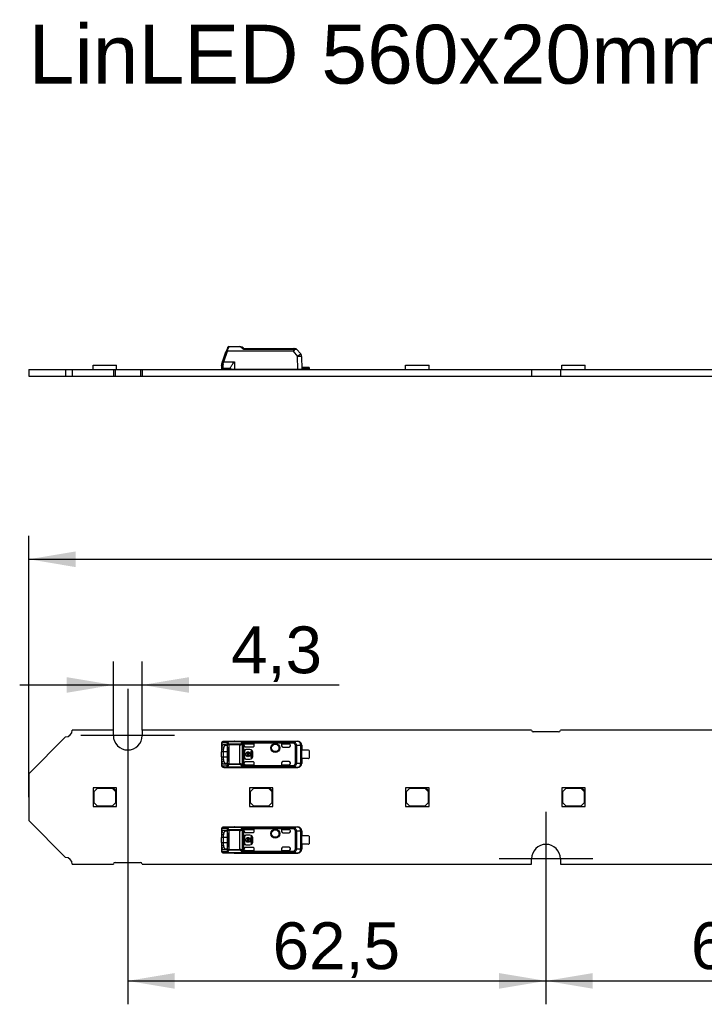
# Model space of a CAD drawing. Header units: millimetres. Extents: x 10 to 580, y 10 to 410.
# Tile 6 of 14: x 154 to 205, y 239 to 313. Entities that reach past the tile are written whole.
import ezdxf
from ezdxf.enums import TextEntityAlignment as Align
from ezdxf.lldxf.tags import DXFTag

# ---------------------------------------------------------------- set-up
doc = ezdxf.new("R2010")
doc.units = ezdxf.units.MM
doc.layers.add('Default', color=7, linetype='Continuous')
doc.layers.add('LINLED_560X20MM_', color=7, linetype='Continuous')
doc.styles.add('SEACAD_Arial', font='arial.ttf')
tags = doc.linetypes.add('CENTER2', pattern=[28.575, 19.05, -3.175, 3.175, -3.175]).pattern_tags.tags
tags[10:11] = [DXFTag(74, 4), DXFTag(75, 0), DXFTag(340, '0'), DXFTag(46, 0.0), DXFTag(50, 0.0), DXFTag(44, 0.0), DXFTag(45, 0.0)]
tags[8:9] = [DXFTag(74, 4), DXFTag(75, 0), DXFTag(340, '0'), DXFTag(46, 0.0), DXFTag(50, 0.0), DXFTag(44, 0.0), DXFTag(45, 0.0)]
tags[6:7] = [DXFTag(74, 4), DXFTag(75, 0), DXFTag(340, '0'), DXFTag(46, 0.0), DXFTag(50, 0.0), DXFTag(44, 0.0), DXFTag(45, 0.0)]
tags[4:5] = [DXFTag(74, 4), DXFTag(75, 0), DXFTag(340, '0'), DXFTag(46, 0.0), DXFTag(50, 0.0), DXFTag(44, 0.0), DXFTag(45, 0.0)]
doc.dimstyles.new('ISO', dxfattribs={"dimtxt": 3.5, "dimasz": 3.5, "dimexe": 1.75, "dimexo": 0, "dimgap": 0.875, "dimtad": 1, "dimlfac": 2, "dimtxsty": 'SEACAD_Arial', "dimblk1": '_SE_FILLED', "dimblk2": '_SE_FILLED', "dimsah": 1, "dimcen": 1.75, "dimadec": 0, "dimazin": 0, "dimtfac": 0.5, "dimtdec": 3, "dimtmove": 0, "dimatfit": 3, "dimfxl": 1, "dimarcsym": 0})

# ---------------------------------------------------------------- blocks, each defined once
blk = doc.blocks.new('SEANNOT_GROUP')
at = {"layer": 'Default', "color": 7, "linetype": 'CENTER2'}
for p, q in [((161.618, 262.764), (161.618, 255.764)), ((165.118, 259.264), (158.118, 259.264))]:
    blk.add_line(p, q, dxfattribs=at)
blk = doc.blocks.new('SEANNOT_GROUP1')
at = {"layer": 'Default', "color": 7, "linetype": 'CENTER2'}
for p, q in [((192.868, 253.564), (192.868, 246.564)), ((196.368, 250.064), (189.368, 250.064))]:
    blk.add_line(p, q, dxfattribs=at)
blk = doc.blocks.new('SE')
at = {"layer": 'LINLED_560X20MM_', "color": 7, "linetype": 'Continuous'}
for p, q in [((168.695, 287.22), (168.986, 288.019)), ((168.789, 287.187), (169.08, 287.985)), ((168.791, 287.482), (168.955, 287.933)), ((169.076, 288.266), (169.039, 288.165)), ((169.08, 288.007), (169.08, 287.985)), ((169.08, 288.007), (173.974, 288.007)), ((173.974, 287.985), (169.08, 287.985)), ((169.17, 288.31), (169.133, 288.186)), ((169.17, 288.332), (169.99, 288.332)), ((169.17, 288.332), (169.17, 288.31)), ((169.99, 288.31), (169.17, 288.31)), ((169.99, 288.31), (169.99, 288.332)), ((170.272, 288.127), (174.038, 288.127)), ((170.301, 288.182), (174.038, 288.182)), ((173.974, 287.985), (173.974, 288.007)), ((173.974, 287.985), (174.31, 287.585)), ((174.038, 288.182), (174.152, 288.182)), ((174.038, 288.182), (174.038, 288.127)), ((174.229, 288.146), (174.54, 287.776)), ((159.031, 286.932), (160.781, 286.932)), ((159.031, 286.607), (159.031, 286.932)), ((160.781, 286.607), (160.781, 286.932)), ((168.618, 286.92), (168.618, 286.782)), ((168.695, 287.22), (168.648, 287.091)), ((168.789, 287.187), (169.593, 287.187)), ((169.593, 287.186), (169.593, 286.632)), ((174.316, 286.632), (174.311, 287.586)), ((174.61, 287.585), (174.618, 286.632)), ((182.381, 286.932), (184.131, 286.932)), ((182.381, 286.607), (182.381, 286.932)), ((184.131, 286.607), (184.131, 286.932)), ((194.056, 286.932), (195.806, 286.932)), ((194.056, 286.607), (194.056, 286.932)), ((195.806, 286.607), (195.806, 286.932)), ((154.218, 286.607), (154.218, 286.107)), ((154.218, 286.607), (156.968, 286.607)), ((156.968, 286.607), (156.968, 286.107)), ((156.968, 286.607), (157.468, 286.607)), ((157.468, 286.607), (157.468, 286.107)), ((157.468, 286.607), (160.543, 286.607)), ((160.543, 286.607), (160.543, 286.107)), ((160.543, 286.607), (160.668, 286.607)), ((160.668, 286.607), (160.668, 286.107)), ((160.668, 286.607), (162.568, 286.607)), ((162.568, 286.607), (162.568, 286.107)), ((162.568, 286.607), (162.693, 286.607)), ((162.693, 286.607), (162.693, 286.107)), ((162.693, 286.607), (191.793, 286.607)), ((168.643, 286.657), (168.643, 286.716)), ((168.643, 286.657), (168.643, 286.607)), ((168.718, 286.854), (168.718, 286.682)), ((169.293, 286.682), (168.718, 286.682)), ((169.293, 286.726), (169.293, 286.632)), ((169.293, 286.632), (169.593, 286.632)), ((169.493, 286.607), (169.493, 286.632)), ((169.593, 286.632), (174.316, 286.632)), ((169.818, 286.607), (169.793, 286.632)), ((169.858, 286.632), (169.858, 286.607)), ((170.27, 286.632), (170.272, 286.626)), ((170.706, 286.607), (170.706, 286.632)), ((172.456, 286.607), (172.456, 286.632)), ((174.143, 286.632), (174.143, 286.607)), ((174.316, 286.632), (174.618, 286.632)), ((175.093, 286.757), (174.617, 286.757)), ((175.093, 286.682), (174.618, 286.682)), ((175.093, 286.682), (175.093, 286.757)), ((175.168, 286.757), (175.093, 286.757)), ((175.168, 286.757), (175.168, 286.657)), ((175.168, 286.607), (175.168, 286.657)), ((191.793, 286.607), (191.793, 286.107)), ((191.793, 286.607), (193.943, 286.607)), ((193.943, 286.607), (193.943, 286.107)), ((193.943, 286.607), (223.043, 286.607)), ((154.218, 286.107), (156.968, 286.107)), ((156.968, 286.107), (157.468, 286.107)), ((157.468, 286.107), (160.543, 286.107)), ((160.543, 286.107), (160.668, 286.107)), ((160.668, 286.107), (162.568, 286.107)), ((162.568, 286.107), (162.693, 286.107)), ((162.693, 286.107), (191.793, 286.107)), ((191.793, 286.107), (193.943, 286.107)), ((193.943, 286.107), (223.043, 286.107))]:
    blk.add_line(p, q, dxfattribs=at)
for centre, radius, start, end in [((176.939, 285.207), 8.435, 159.47068, 160.52922), ((169.17, 288.232), 0.1, 90, 159.89741), ((166.06, 289.004), 3.181, 341.73769, 345.10257), ((169.991, 288.033), 0.299, 55.47018, 90.07155), ((169.988, 288.135), 0.175, 48.79055, 89.40321), ((176.857, 296.209), 10.425, 229.62772, 230.83124), ((156.518, 268.286), 24.204, 55.2857, 55.6919), ((174.021, 287.912), 0.216, 73.93862, 85.52902), ((173.582, 291.196), 3.117, 279.21463, 281.97417), ((174.31, 287.583), 0.3, 0.5, 40), ((169.118, 286.92), 0.5, 160.00724, 179.99369), ((167.711, 284.295), 3.086, 69.55072, 71.40328), ((169.34, 286.854), 0.622, 163.98457, 179.95248), ((157.573, 290.369), 11.66, 343.33232, 344.1587), ((168.718, 286.782), 0.1, 180, 269.9999), ((168.718, 286.557), 0.125, 90, 126.8699), ((170.168, 286.907), 0.3, 270, 290.29638), ((170.168, 286.907), 0.3, 290.29647, 293.55646), ((174.143, 286.907), 0.3, 246.44354, 270), ((175.093, 286.557), 0.125, 53.1301, 90)]:
    blk.add_arc(centre, radius, start, end, dxfattribs=at)
for centre, major_axis, ratio, start_param, end_param in [((169.08, 287.985), (0.094, -0.0342), 0.0082, 1.573739, 3.141593), ((174.31, 287.583), (-0.23, -0.193), 0.006685, 3.141593, 4.704499), ((174.31, 287.583), (0.3, 0.003), 0.008726, 0, 1.567882)]:
    blk.add_ellipse(centre, major_axis=major_axis, ratio=ratio, start_param=start_param, end_param=end_param, dxfattribs=at)
for points, knots in [([(169.08, 288.007), (169.056, 288.014), (169.033, 288.019), (168.998, 288.024), (168.988, 288.023), (168.986, 288.019)], [0, 0, 0, 0, 0.5, 0.5, 1, 1, 1, 1]), ([(169.133, 288.186), (169.112, 288.19), (169.091, 288.191), (169.058, 288.183), (169.045, 288.176), (169.039, 288.165)], [0, 0, 0, 0, 0.5, 0.5, 1, 1, 1, 1]), ([(169.076, 288.266), (169.082, 288.282), (169.094, 288.295), (169.128, 288.31), (169.149, 288.313), (169.17, 288.31)], [0, 0, 0, 0, 0.5, 0.5, 1, 1, 1, 1]), ([(173.974, 288.007), (173.98, 288.009), (173.99, 288.012), (174.004, 288.023), (174.016, 288.037), (174.025, 288.055), (174.032, 288.076), (174.036, 288.1), (174.038, 288.117), (174.038, 288.127)], [0, 0, 0, 0, 0.110474, 0.221192, 0.340028, 0.473427, 0.625996, 0.800833, 1, 1, 1, 1]), ([(174.081, 288.119), (174.072, 288.089), (174.059, 288.047), (174.015, 288.001), (173.988, 287.991), (173.974, 287.985)], [0, 0, 0, 0, 0.545028, 0.76451, 1, 1, 1, 1]), ([(174.081, 288.119), (174.078, 288.137), (174.072, 288.154), (174.057, 288.176), (174.047, 288.182), (174.038, 288.182)], [0, 0, 0, 0, 0.5, 0.5, 1, 1, 1, 1]), ([(168.718, 286.854), (168.692, 286.854), (168.666, 286.861), (168.629, 286.885), (168.618, 286.902), (168.618, 286.92)], [0, 0, 0, 0, 0.5, 0.5, 1, 1, 1, 1]), ([(168.648, 287.091), (168.646, 287.083), (168.654, 287.071), (168.69, 287.046), (168.716, 287.034), (168.742, 287.025)], [0, 0, 0, 0, 0.5, 0.5, 1, 1, 1, 1]), ([(169.293, 286.726), (169.296, 286.74), (169.301, 286.772), (169.341, 286.842), (169.399, 286.93), (169.485, 287.045), (169.552, 287.133), (169.592, 287.185), (169.593, 287.186)], [0, 0, 0, 0, 0.144068, 0.30909, 0.500413, 0.703729, 0.992783, 1, 1, 1, 1])]:
    blk.add_open_spline(points, degree=3, knots=knots, dxfattribs=at)
for points in [[(170.16, 288.279), (170.147, 288.287), (170.125, 288.282), (170.103, 288.267)], [(170.301, 288.182), (170.291, 288.182), (170.281, 288.16), (170.272, 288.127)], [(174.152, 288.182), (174.181, 288.182), (174.21, 288.169), (174.229, 288.146)]]:
    blk.add_open_spline(points, degree=3, dxfattribs=at)
blk = doc.blocks.new('SE1')
at = {"layer": 'LINLED_560X20MM_', "color": 7, "linetype": 'Continuous'}
for p, q in [((156.968, 259.164), (154.218, 256.414)), ((160.543, 259.664), (157.468, 259.664)), ((160.543, 259.264), (160.543, 259.664)), ((191.793, 259.664), (162.693, 259.664)), ((162.693, 259.664), (162.693, 259.264)), ((193.818, 259.539), (191.918, 259.539)), ((223.043, 259.664), (193.943, 259.664)), ((168.618, 258.636), (168.618, 258.262)), ((168.768, 258.242), (168.618, 258.262)), ((168.618, 258.262), (168.618, 258.039)), ((168.648, 258.714), (168.648, 258.437)), ((168.648, 258.436), (168.789, 258.399)), ((168.986, 258.727), (168.695, 258.734)), ((168.768, 258.039), (168.768, 258.242)), ((169.59, 258.834), (168.788, 258.834)), ((169.08, 258.827), (168.789, 258.834)), ((169.593, 258.834), (168.789, 258.834)), ((168.791, 258.596), (168.955, 258.595)), ((168.791, 258.596), (168.932, 258.545)), ((168.932, 258.545), (169.015, 258.544)), ((168.98, 258.586), (168.955, 258.595)), ((169.066, 258.289), (169.066, 257.438)), ((169.076, 257.156), (169.076, 258.571)), ((169.17, 258.571), (169.076, 258.571)), ((169.08, 258.827), (169.08, 258.824)), ((169.08, 258.827), (173.974, 258.827)), ((169.08, 258.824), (173.974, 258.824)), ((169.99, 258.634), (169.17, 258.634)), ((169.17, 258.634), (169.17, 258.571)), ((169.99, 258.571), (169.17, 258.571)), ((169.17, 258.571), (169.17, 257.156)), ((169.593, 258.839), (169.593, 258.834)), ((169.593, 258.839), (174.316, 258.839)), ((169.99, 258.571), (169.99, 258.634)), ((169.99, 257.156), (169.99, 258.571)), ((170.16, 258.61), (170.16, 257.117)), ((174.038, 258.781), (170.271, 258.781)), ((174.038, 258.692), (170.301, 258.692)), ((170.302, 258.541), (170.302, 258.683)), ((170.302, 258.541), (170.302, 258.519)), ((170.302, 257.209), (170.302, 258.519)), ((170.402, 258.641), (171.068, 258.641)), ((170.402, 258.641), (170.402, 258.641)), ((170.402, 258.641), (171.067, 258.641)), ((170.402, 258.419), (170.968, 258.419)), ((170.452, 258.227), (170.452, 258.214)), ((170.752, 258.227), (170.452, 258.227)), ((170.752, 258.214), (170.452, 258.214)), ((170.752, 258.214), (170.752, 258.227)), ((171.067, 258.516), (171.067, 258.641)), ((171.068, 258.641), (171.067, 258.641)), ((171.067, 258.516), (171.068, 258.519)), ((171.068, 258.519), (171.068, 258.641)), ((173.118, 258.641), (173.118, 258.489)), ((173.668, 258.641), (173.118, 258.641)), ((173.118, 258.641), (173.12, 258.641)), ((173.118, 258.489), (173.12, 258.489)), ((173.12, 258.489), (173.12, 258.641)), ((173.12, 258.641), (173.668, 258.641)), ((173.218, 258.389), (173.668, 258.389)), ((173.668, 258.641), (173.668, 258.641)), ((173.768, 258.489), (173.768, 258.541)), ((174.31, 258.83), (173.974, 258.827)), ((173.974, 258.824), (173.974, 258.827)), ((174.038, 258.781), (174.038, 258.692)), ((174.038, 258.692), (174.081, 258.774)), ((174.152, 257.2), (174.152, 258.527)), ((174.229, 258.527), (174.152, 258.527)), ((174.54, 258.53), (174.229, 258.527)), ((174.229, 258.527), (174.229, 257.2)), ((174.311, 258.83), (174.316, 258.839)), ((174.61, 258.53), (174.54, 258.53)), ((174.54, 257.197), (174.54, 258.53)), ((174.618, 258.539), (174.61, 258.53)), ((174.61, 258.53), (174.61, 257.197)), ((174.618, 258.539), (174.618, 258.176)), ((168.768, 258.039), (168.618, 258.039)), ((168.618, 257.689), (168.618, 258.039)), ((168.618, 257.689), (168.768, 257.689)), ((168.618, 257.689), (168.618, 257.465)), ((168.618, 257.465), (168.768, 257.486)), ((168.618, 257.466), (168.618, 257.092)), ((169.066, 258.039), (168.768, 258.039)), ((168.768, 257.689), (168.768, 258.039)), ((168.768, 257.689), (169.066, 257.689)), ((168.768, 257.486), (168.768, 257.689)), ((170.352, 258.114), (170.338, 258.114)), ((170.338, 258.114), (170.338, 257.614)), ((170.338, 257.614), (170.352, 257.614)), ((170.352, 258.114), (170.352, 257.614)), ((170.444, 257.897), (170.392, 257.897)), ((170.392, 257.897), (170.392, 257.83)), ((170.392, 257.83), (170.444, 257.83)), ((170.452, 257.514), (170.452, 257.5)), ((170.452, 257.514), (170.752, 257.514)), ((170.452, 257.5), (170.752, 257.5)), ((170.712, 257.897), (170.506, 257.897)), ((170.506, 257.83), (170.712, 257.83)), ((170.568, 257.7), (170.568, 257.763)), ((170.651, 257.763), (170.651, 257.7)), ((170.752, 257.5), (170.752, 257.514)), ((170.826, 257.897), (170.775, 257.897)), ((170.775, 257.83), (170.826, 257.83)), ((170.892, 258.111), (170.826, 258.111)), ((170.826, 258.111), (170.826, 257.897)), ((170.826, 257.83), (170.826, 257.617)), ((170.826, 257.617), (170.892, 257.617)), ((170.892, 257.617), (170.892, 258.111)), ((170.965, 258.014), (170.952, 258.014)), ((170.952, 257.714), (170.952, 258.014)), ((170.952, 257.714), (170.965, 257.714)), ((170.965, 257.714), (170.965, 258.014)), ((174.617, 257.551), (174.617, 258.176)), ((175.093, 258.176), (174.617, 258.176)), ((175.093, 257.551), (174.617, 257.551)), ((174.618, 257.551), (174.618, 257.189)), ((175.168, 258.151), (175.168, 257.576)), ((168.789, 257.328), (168.648, 257.292)), ((168.648, 257.29), (168.648, 257.014)), ((168.695, 256.993), (168.986, 257)), ((168.788, 256.893), (169.59, 256.893)), ((168.789, 256.893), (169.08, 256.9)), ((168.789, 256.893), (169.593, 256.893)), ((168.932, 257.182), (168.791, 257.131)), ((168.955, 257.132), (168.791, 257.131)), ((169.016, 257.183), (168.932, 257.182)), ((168.955, 257.132), (168.982, 257.142)), ((169.17, 257.156), (169.076, 257.156)), ((169.08, 256.903), (169.08, 256.9)), ((169.08, 256.903), (173.974, 256.903)), ((173.974, 256.9), (169.08, 256.9)), ((169.17, 257.156), (169.99, 257.156)), ((169.17, 257.156), (169.17, 257.093)), ((169.99, 257.093), (169.17, 257.093)), ((169.593, 256.893), (169.593, 256.889)), ((169.593, 256.889), (174.316, 256.889)), ((169.99, 257.093), (169.99, 257.156)), ((170.272, 256.946), (174.038, 256.946)), ((170.302, 257.045), (170.301, 257.035)), ((170.301, 257.035), (174.038, 257.035)), ((170.302, 257.209), (170.302, 257.186)), ((170.302, 257.045), (170.302, 257.186)), ((170.968, 257.309), (170.402, 257.309)), ((170.402, 257.086), (171.067, 257.086)), ((170.402, 257.086), (170.402, 257.086)), ((170.402, 257.086), (171.068, 257.086)), ((171.067, 257.086), (171.067, 257.213)), ((171.068, 257.208), (171.067, 257.213)), ((171.068, 257.086), (171.067, 257.086)), ((171.068, 257.086), (171.068, 257.208)), ((173.12, 257.239), (173.118, 257.239)), ((173.118, 257.239), (173.118, 257.086)), ((173.118, 257.086), (173.12, 257.086)), ((173.118, 257.086), (173.668, 257.086)), ((173.12, 257.086), (173.12, 257.239)), ((173.12, 257.086), (173.668, 257.086)), ((173.668, 257.339), (173.218, 257.339)), ((173.668, 257.086), (173.668, 257.086)), ((173.768, 257.186), (173.768, 257.239)), ((173.974, 256.9), (173.974, 256.903)), ((173.974, 256.9), (174.31, 256.897)), ((174.038, 257.035), (174.038, 256.946)), ((174.081, 256.953), (174.038, 257.035)), ((174.152, 257.2), (174.229, 257.2)), ((174.229, 257.2), (174.54, 257.197)), ((174.316, 256.889), (174.311, 256.897)), ((174.54, 257.197), (174.61, 257.197)), ((174.61, 257.197), (174.618, 257.189)), ((154.218, 256.414), (154.218, 252.914)), ((160.531, 255.364), (159.031, 255.364)), ((159.031, 255.364), (159.031, 253.964)), ((159.331, 255.314), (159.081, 255.064)), ((160.481, 255.314), (159.331, 255.314)), ((160.731, 255.064), (160.481, 255.314)), ((160.781, 255.364), (160.531, 255.364)), ((160.531, 255.364), (160.781, 255.114)), ((160.781, 255.114), (160.781, 255.364)), ((172.206, 255.364), (170.706, 255.364)), ((170.706, 255.364), (170.706, 253.964)), ((171.006, 255.314), (170.756, 255.064)), ((172.156, 255.314), (171.006, 255.314)), ((172.406, 255.064), (172.156, 255.314)), ((172.456, 255.364), (172.206, 255.364)), ((172.206, 255.364), (172.456, 255.114)), ((172.456, 255.114), (172.456, 255.364)), ((183.881, 255.364), (182.381, 255.364)), ((182.381, 255.364), (182.381, 253.964)), ((182.681, 255.314), (182.431, 255.064)), ((183.831, 255.314), (182.681, 255.314)), ((184.081, 255.064), (183.831, 255.314)), ((184.131, 255.364), (183.881, 255.364)), ((183.881, 255.364), (184.131, 255.114)), ((184.131, 255.114), (184.131, 255.364)), ((195.556, 255.364), (194.056, 255.364)), ((194.056, 255.364), (194.056, 253.964)), ((194.356, 255.314), (194.106, 255.064)), ((195.506, 255.314), (194.356, 255.314)), ((195.756, 255.064), (195.506, 255.314)), ((195.806, 255.364), (195.556, 255.364)), ((195.556, 255.364), (195.806, 255.114)), ((195.806, 255.114), (195.806, 255.364)), ((159.081, 255.064), (159.081, 254.264)), ((160.731, 254.264), (160.731, 255.064)), ((160.781, 253.964), (160.781, 255.114)), ((170.756, 255.064), (170.756, 254.264)), ((172.406, 254.264), (172.406, 255.064)), ((172.456, 253.964), (172.456, 255.114)), ((182.431, 255.064), (182.431, 254.264)), ((184.081, 254.264), (184.081, 255.064)), ((184.131, 253.964), (184.131, 255.114)), ((194.106, 255.064), (194.106, 254.264)), ((195.756, 254.264), (195.756, 255.064)), ((195.806, 253.964), (195.806, 255.114)), ((159.031, 253.964), (160.781, 253.964)), ((159.081, 254.264), (159.331, 254.014)), ((159.331, 254.014), (160.481, 254.014)), ((160.481, 254.014), (160.731, 254.264)), ((170.706, 253.964), (172.456, 253.964)), ((170.756, 254.264), (171.006, 254.014)), ((171.006, 254.014), (172.156, 254.014)), ((172.156, 254.014), (172.406, 254.264)), ((182.381, 253.964), (184.131, 253.964)), ((182.431, 254.264), (182.681, 254.014)), ((182.681, 254.014), (183.831, 254.014)), ((183.831, 254.014), (184.081, 254.264)), ((194.056, 253.964), (195.806, 253.964)), ((194.106, 254.264), (194.356, 254.014)), ((194.356, 254.014), (195.506, 254.014)), ((195.506, 254.014), (195.756, 254.264)), ((154.218, 252.914), (156.968, 250.164)), ((168.986, 252.327), (168.695, 252.334)), ((169.59, 252.434), (168.788, 252.434)), ((169.08, 252.427), (168.789, 252.434)), ((169.593, 252.434), (168.789, 252.434)), ((169.08, 252.427), (169.08, 252.424)), ((169.08, 252.427), (173.974, 252.427)), ((169.08, 252.424), (173.974, 252.424)), ((169.593, 252.439), (169.593, 252.434)), ((169.593, 252.439), (174.316, 252.439)), ((174.038, 252.381), (170.271, 252.381)), ((174.31, 252.43), (173.974, 252.427)), ((173.974, 252.424), (173.974, 252.427)), ((174.038, 252.381), (174.038, 252.292)), ((174.038, 252.292), (174.081, 252.374)), ((174.311, 252.43), (174.316, 252.439)), ((168.618, 252.236), (168.618, 251.862)), ((168.768, 251.842), (168.618, 251.862)), ((168.618, 251.862), (168.618, 251.639)), ((168.768, 251.639), (168.618, 251.639)), ((168.618, 251.289), (168.618, 251.639)), ((168.648, 252.314), (168.648, 252.037)), ((168.648, 252.036), (168.789, 251.999)), ((168.768, 251.639), (168.768, 251.842)), ((169.066, 251.639), (168.768, 251.639)), ((168.768, 251.289), (168.768, 251.639)), ((168.791, 252.196), (168.955, 252.195)), ((168.791, 252.196), (168.932, 252.145)), ((168.932, 252.145), (169.015, 252.144)), ((168.98, 252.186), (168.955, 252.195)), ((169.066, 251.889), (169.066, 251.038)), ((169.076, 250.756), (169.076, 252.171)), ((169.17, 252.171), (169.076, 252.171)), ((169.99, 252.234), (169.17, 252.234)), ((169.17, 252.234), (169.17, 252.171)), ((169.99, 252.171), (169.17, 252.171)), ((169.17, 252.171), (169.17, 250.756)), ((169.99, 252.171), (169.99, 252.234)), ((169.99, 250.756), (169.99, 252.171)), ((170.16, 252.21), (170.16, 250.717)), ((174.038, 252.292), (170.301, 252.292)), ((170.302, 252.141), (170.302, 252.283)), ((170.302, 252.141), (170.302, 252.119)), ((170.302, 250.809), (170.302, 252.119)), ((170.352, 251.714), (170.338, 251.714)), ((170.338, 251.714), (170.338, 251.214)), ((170.352, 251.714), (170.352, 251.214)), ((170.402, 252.241), (171.068, 252.241)), ((170.402, 252.241), (170.402, 252.241)), ((170.402, 252.241), (171.067, 252.241)), ((170.402, 252.019), (170.968, 252.019)), ((170.452, 251.827), (170.452, 251.814)), ((170.752, 251.827), (170.452, 251.827)), ((170.752, 251.814), (170.452, 251.814)), ((170.752, 251.814), (170.752, 251.827)), ((170.892, 251.711), (170.826, 251.711)), ((170.826, 251.711), (170.826, 251.497)), ((170.892, 251.217), (170.892, 251.711)), ((170.965, 251.614), (170.952, 251.614)), ((170.952, 251.314), (170.952, 251.614)), ((170.965, 251.314), (170.965, 251.614)), ((171.067, 252.116), (171.067, 252.241)), ((171.068, 252.241), (171.067, 252.241)), ((171.067, 252.116), (171.068, 252.119)), ((171.068, 252.119), (171.068, 252.241)), ((173.118, 252.241), (173.118, 252.089)), ((173.668, 252.241), (173.118, 252.241)), ((173.118, 252.241), (173.12, 252.241)), ((173.118, 252.089), (173.12, 252.089)), ((173.12, 252.089), (173.12, 252.241)), ((173.12, 252.241), (173.668, 252.241)), ((173.218, 251.989), (173.668, 251.989)), ((173.668, 252.241), (173.668, 252.241)), ((173.768, 252.089), (173.768, 252.141)), ((174.152, 250.8), (174.152, 252.127)), ((174.229, 252.127), (174.152, 252.127)), ((174.54, 252.13), (174.229, 252.127)), ((174.229, 252.127), (174.229, 250.8)), ((174.61, 252.13), (174.54, 252.13)), ((174.54, 250.797), (174.54, 252.13)), ((174.618, 252.139), (174.61, 252.13)), ((174.61, 252.13), (174.61, 250.797)), ((174.617, 251.151), (174.617, 251.776)), ((175.093, 251.776), (174.617, 251.776)), ((174.618, 252.139), (174.618, 251.776)), ((175.168, 251.751), (175.168, 251.176)), ((168.618, 251.289), (168.768, 251.289)), ((168.618, 251.289), (168.618, 251.065)), ((168.618, 251.065), (168.768, 251.086)), ((168.618, 251.066), (168.618, 250.692)), ((168.789, 250.928), (168.648, 250.892)), ((168.648, 250.89), (168.648, 250.614)), ((168.768, 251.289), (169.066, 251.289)), ((168.768, 251.086), (168.768, 251.289)), ((170.338, 251.214), (170.352, 251.214)), ((170.444, 251.497), (170.392, 251.497)), ((170.392, 251.497), (170.392, 251.43)), ((170.392, 251.43), (170.444, 251.43)), ((170.968, 250.909), (170.402, 250.909)), ((170.452, 251.114), (170.452, 251.1)), ((170.452, 251.114), (170.752, 251.114)), ((170.452, 251.1), (170.752, 251.1)), ((170.712, 251.497), (170.506, 251.497)), ((170.506, 251.43), (170.712, 251.43)), ((170.568, 251.3), (170.568, 251.363)), ((170.651, 251.363), (170.651, 251.3)), ((170.752, 251.1), (170.752, 251.114)), ((170.826, 251.497), (170.775, 251.497)), ((170.775, 251.43), (170.826, 251.43)), ((170.826, 251.43), (170.826, 251.217)), ((170.826, 251.217), (170.892, 251.217)), ((170.952, 251.314), (170.965, 251.314)), ((173.668, 250.939), (173.218, 250.939)), ((175.093, 251.151), (174.617, 251.151)), ((174.618, 251.151), (174.618, 250.789)), ((168.695, 250.593), (168.986, 250.6)), ((168.788, 250.493), (169.59, 250.493)), ((168.789, 250.493), (169.08, 250.5)), ((168.789, 250.493), (169.593, 250.493)), ((168.932, 250.782), (168.791, 250.731)), ((168.955, 250.732), (168.791, 250.731)), ((169.016, 250.783), (168.932, 250.782)), ((168.955, 250.732), (168.982, 250.742)), ((169.17, 250.756), (169.076, 250.756)), ((169.08, 250.503), (169.08, 250.5)), ((169.08, 250.503), (173.974, 250.503)), ((173.974, 250.5), (169.08, 250.5)), ((169.17, 250.756), (169.99, 250.756)), ((169.17, 250.756), (169.17, 250.693)), ((169.99, 250.693), (169.17, 250.693)), ((169.593, 250.493), (169.593, 250.489)), ((169.593, 250.489), (174.316, 250.489)), ((169.99, 250.693), (169.99, 250.756)), ((170.272, 250.546), (174.038, 250.546)), ((170.302, 250.645), (170.301, 250.635)), ((170.301, 250.635), (174.038, 250.635)), ((170.302, 250.809), (170.302, 250.786)), ((170.302, 250.645), (170.302, 250.786)), ((170.402, 250.686), (171.067, 250.686)), ((170.402, 250.686), (170.402, 250.686)), ((170.402, 250.686), (171.068, 250.686)), ((171.067, 250.686), (171.067, 250.813)), ((171.068, 250.808), (171.067, 250.813)), ((171.068, 250.686), (171.067, 250.686)), ((171.068, 250.686), (171.068, 250.808)), ((173.12, 250.839), (173.118, 250.839)), ((173.118, 250.839), (173.118, 250.686)), ((173.118, 250.686), (173.12, 250.686)), ((173.118, 250.686), (173.668, 250.686)), ((173.12, 250.686), (173.12, 250.839)), ((173.12, 250.686), (173.668, 250.686)), ((173.668, 250.686), (173.668, 250.686)), ((173.768, 250.786), (173.768, 250.839)), ((173.974, 250.5), (173.974, 250.503)), ((173.974, 250.5), (174.31, 250.497)), ((174.038, 250.635), (174.038, 250.546)), ((174.081, 250.553), (174.038, 250.635)), ((174.152, 250.8), (174.229, 250.8)), ((174.229, 250.8), (174.54, 250.797)), ((174.316, 250.489), (174.311, 250.497)), ((174.54, 250.797), (174.61, 250.797)), ((174.61, 250.797), (174.618, 250.789)), ((157.468, 249.664), (160.543, 249.664)), ((160.668, 249.789), (162.568, 249.789)), ((162.693, 249.664), (191.793, 249.664)), ((191.793, 249.664), (191.793, 250.064)), ((193.943, 250.064), (193.943, 249.664)), ((193.943, 249.664), (223.043, 249.664))]:
    blk.add_line(p, q, dxfattribs=at)
for centre, radius in [((172.643, 258.339), 0.328), ((172.643, 258.339), 0.293), ((172.643, 258.339), 0.276), ((172.643, 258.339), 0.275), ((172.643, 251.939), 0.328), ((172.643, 251.939), 0.293), ((172.643, 251.939), 0.276), ((172.643, 251.939), 0.275)]:
    blk.add_circle(centre, radius, dxfattribs=at)
for centre, radius, start, end in [((156.968, 259.664), 0.5, 270, 0), ((161.618, 259.264), 1.075, 180, 0), ((191.918, 259.664), 0.125, 180, 270), ((193.818, 259.664), 0.125, 270, 0), ((168.987, 258.288), 0.37, 156.26512, 184.09749), ((168.808, 258.652), 0.19, 134.26296, 184.15507), ((168.731, 258.725), 0.0836, 132.13019, 188.18025), ((168.79, 258.667), 0.167, 89.18622, 133.95332), ((168.793, 258.736), 0.0975, 92.0033, 181.51183), ((169.337, 258.245), 0.569, 164.20658, 180.38348), ((169.089, 258.721), 0.103, 95.1634, 176.88603), ((168.878, 258.582), 0.181, 26.77466, 53.25524), ((169.163, 258.618), 0.132, 103.13685, 159.99536), ((168.589, 258.429), 0.508, 16.25103, 27.44263), ((169.185, 258.511), 0.124, 96.74482, 150.7526), ((168.944, 258.673), 0.204, 21.14231, 47.85712), ((168.551, 258.494), 0.635, 12.7997, 23.48751), ((169.98, 258.818), 0.184, 273.14824, 312.18165), ((169.985, 258.986), 0.414, 270.69373, 294.97087), ((170.517, 258.177), 0.652, 112.11544, 129.33117), ((169.99, 258.533), 0.187, 24.29758, 52.51656), ((170.544, 258.034), 0.693, 110.5131, 123.67504), ((170.066, 258.664), 0.236, 6.78625, 29.79904), ((170.452, 258.114), 0.113, 90, 180), ((170.452, 258.114), 0.1, 90, 180), ((170.752, 258.014), 0.213, 0, 90), ((170.752, 258.014), 0.2, 0, 90), ((173.668, 258.489), 0.1, 270, 0), ((174.043, 258.675), 0.107, 68.96322, 92.44914), ((173.937, 258.521), 0.292, 1.24479, 60.4152), ((174.31, 258.53), 0.3, 0.00436, 89.8384), ((168.99, 257.439), 0.372, 175.97465, 203.65539), ((169.269, 257.473), 0.501, 178.51585, 196.90988), ((170.452, 257.614), 0.113, 180, 270), ((170.452, 257.614), 0.1, 180, 270), ((170.609, 257.864), 0.169, 11.32726, 168.67274), ((170.609, 257.864), 0.169, 191.32726, 255.79581), ((170.609, 257.864), 0.108, 17.78466, 162.21534), ((170.609, 257.864), 0.108, 197.78466, 247.56802), ((170.609, 257.864), 0.169, 284.20419, 348.67274), ((170.609, 257.864), 0.108, 292.43198, 342.21534), ((170.752, 257.714), 0.2, 270, 0), ((170.752, 257.714), 0.213, 270, 0), ((175.093, 258.051), 0.125, 53.1301, 90), ((175.093, 257.676), 0.125, 270, 306.8699), ((168.81, 257.076), 0.191, 176.09538, 225.59709), ((168.731, 257.002), 0.0838, 171.87116, 227.87372), ((168.79, 257.061), 0.167, 226.11045, 270.77677), ((168.793, 256.991), 0.0975, 178.48003, 268.00094), ((168.878, 257.145), 0.181, 306.73963, 333.22778), ((169.089, 257.006), 0.103, 183.11402, 264.83719), ((168.626, 257.283), 0.468, 332.08348, 344.23539), ((169.163, 257.109), 0.132, 200.0118, 256.88186), ((169.185, 257.217), 0.125, 209.28627, 263.16848), ((168.944, 257.054), 0.203, 312.13882, 338.88527), ((168.549, 257.234), 0.637, 336.52963, 347.17013), ((169.985, 256.738), 0.417, 65.11343, 89.22174), ((169.981, 256.91), 0.183, 47.8882, 86.98128), ((169.973, 257.208), 0.208, 308.87868, 334.10694), ((170.506, 257.533), 0.632, 230.3962, 248.22145), ((170.555, 257.714), 0.716, 236.53476, 249.27401), ((169.887, 257.12), 0.422, 335.65307, 348.46555), ((173.668, 257.239), 0.1, 0, 90), ((174.043, 257.053), 0.107, 267.5508, 291.03601), ((173.938, 257.206), 0.291, 299.46892, 358.87195), ((174.31, 257.197), 0.3, 270.167, 359.99564), ((168.808, 252.252), 0.19, 134.26296, 184.15507), ((168.731, 252.325), 0.0836, 132.13019, 188.18025), ((168.79, 252.267), 0.167, 89.18622, 133.95332), ((168.793, 252.336), 0.0975, 92.0033, 181.51183), ((169.089, 252.321), 0.103, 95.1634, 176.88603), ((168.878, 252.182), 0.181, 26.77466, 53.25524), ((169.163, 252.218), 0.132, 103.13685, 159.99536), ((168.944, 252.273), 0.204, 21.14231, 47.85712), ((168.551, 252.094), 0.635, 12.7997, 23.48751), ((170.517, 251.777), 0.652, 112.11544, 129.33117), ((170.066, 252.264), 0.236, 6.78625, 29.79904), ((174.043, 252.275), 0.107, 68.96322, 92.44914), ((173.937, 252.121), 0.292, 1.24479, 60.4152), ((174.31, 252.13), 0.3, 0.00436, 89.8384), ((168.987, 251.888), 0.37, 156.26512, 184.09749), ((169.337, 251.845), 0.569, 164.20658, 180.38348), ((168.589, 252.029), 0.508, 16.25103, 27.44263), ((169.185, 252.111), 0.124, 96.74482, 150.7526), ((169.98, 252.418), 0.184, 273.14824, 312.18165), ((169.985, 252.586), 0.414, 270.69373, 294.97087), ((169.99, 252.133), 0.187, 24.29758, 52.51656), ((170.544, 251.634), 0.693, 110.5131, 123.67504), ((170.452, 251.714), 0.113, 90, 180), ((170.452, 251.714), 0.1, 90, 180), ((170.609, 251.464), 0.169, 11.32726, 168.67274), ((170.752, 251.614), 0.213, 0, 90), ((170.752, 251.614), 0.2, 0, 90), ((173.668, 252.089), 0.1, 270, 0), ((175.093, 251.651), 0.125, 53.1301, 90), ((168.99, 251.039), 0.372, 175.97465, 203.65539), ((169.269, 251.073), 0.501, 178.51585, 196.90988), ((170.452, 251.214), 0.113, 180, 270), ((170.452, 251.214), 0.1, 180, 270), ((170.609, 251.464), 0.169, 191.32726, 255.79581), ((170.609, 251.464), 0.108, 17.78466, 162.21534), ((170.609, 251.464), 0.108, 197.78466, 247.56802), ((170.609, 251.464), 0.169, 284.20419, 348.67274), ((170.609, 251.464), 0.108, 292.43198, 342.21534), ((170.752, 251.314), 0.2, 270, 0), ((170.752, 251.314), 0.213, 270, 0), ((173.668, 250.839), 0.1, 0, 90), ((175.093, 251.276), 0.125, 270, 306.8699), ((192.868, 250.064), 1.075, 0, 180), ((156.968, 249.664), 0.5, 0, 90), ((168.81, 250.676), 0.191, 176.09538, 225.59709), ((168.731, 250.602), 0.0838, 171.87116, 227.87372), ((168.79, 250.661), 0.167, 226.11045, 270.77677), ((168.793, 250.591), 0.0975, 178.48003, 268.00094), ((168.878, 250.745), 0.181, 306.73963, 333.22778), ((169.089, 250.606), 0.103, 183.11402, 264.83719), ((168.626, 250.883), 0.468, 332.08348, 344.23539), ((169.163, 250.709), 0.132, 200.0118, 256.88186), ((169.185, 250.817), 0.125, 209.28627, 263.16848), ((168.944, 250.654), 0.203, 312.13882, 338.88527), ((168.549, 250.834), 0.637, 336.52963, 347.17013), ((169.985, 250.338), 0.417, 65.11343, 89.22174), ((169.981, 250.51), 0.183, 47.8882, 86.98128), ((169.973, 250.808), 0.208, 308.87868, 334.10694), ((170.506, 251.133), 0.632, 230.3962, 248.22145), ((170.555, 251.314), 0.716, 236.53476, 249.27401), ((169.887, 250.72), 0.422, 335.65307, 348.46555), ((174.043, 250.653), 0.107, 267.5508, 291.03601), ((173.938, 250.806), 0.291, 299.46892, 358.87195), ((174.31, 250.797), 0.3, 270.167, 359.99564), ((160.668, 249.664), 0.125, 90, 180), ((162.568, 249.664), 0.125, 0, 90)]:
    blk.add_arc(centre, radius, start, end, dxfattribs=at)
for centre, major_axis, ratio, start_param, end_param in [((168.694, 258.284), (0, -0.45), 0.34204, 3.132977, 3.442996), ((169.08, 258.727), (-0.0024, -0.1), 0.939661, 3.16702, 4.734916), ((169.593, 258.539), (0, -0.3), 0.999962, 3.141593, 3.321066), ((170.402, 258.541), (0, -0.1), 0.999994, 3.140535, 4.712389), ((170.402, 258.541), (0, -0.1), 0.999994, 3.140004, 4.712389), ((170.402, 258.519), (0, -0.1), 0.999848, 4.712389, 6.283185), ((170.968, 258.519), (-0.0707, -0.0707), 0.999695, 0.785246, 2.356347), ((170.967, 258.517), (-0.0707, -0.0707), 0.999695, 1.570796, 2.343651), ((173.218, 258.489), (0.1, 0), 0.999848, 3.141593, 4.712389), ((173.22, 258.489), (0.1, 0), 0.999848, 3.141593, 4.712389), ((173.668, 258.541), (0, -0.1), 0.999994, 1.570796, 3.141593), ((173.668, 258.541), (0, -0.1), 0.999994, 1.570796, 3.141593), ((174.31, 258.53), (0.003, -0.3), 0.766027, 1.56283, 3.125796), ((174.318, 258.539), (-0.212, -0.212), 0.999924, 2.356233, 3.933355), ((168.694, 257.444), (0, 0.451), 0.342128, 2.840877, 3.150375), ((169.08, 257), (0.0024, -0.1), 0.939661, 4.689876, 6.257716), ((169.593, 257.189), (0, -0.3), 0.999962, 6.103712, 6.283185), ((170.402, 257.209), (0, 0.1), 0.999848, 0, 1.570796), ((170.402, 257.186), (0, 0.1), 0.999994, 1.570796, 3.141593), ((170.402, 257.186), (0, 0.1), 0.999994, 1.570796, 3.141593), ((170.968, 257.209), (-0.0707, 0.0707), 0.999695, 3.926839, 5.497939), ((170.967, 257.21), (-0.0707, 0.0707), 0.999695, 3.9588, 4.712389), ((173.218, 257.239), (0.1, 0), 0.999848, 1.570796, 3.141593), ((173.22, 257.239), (0.1, 0), 0.999848, 1.570796, 3.141593), ((173.668, 257.186), (0, 0.1), 0.999994, 3.141593, 4.712389), ((173.668, 257.186), (0, 0.1), 0.999994, 3.141593, 4.712389), ((174.31, 257.197), (-0.003, -0.3), 0.766027, 0.015856, 1.578763), ((174.318, 257.189), (-0.212, 0.212), 0.999924, 2.349833, 3.926953), ((168.694, 251.884), (0, -0.45), 0.34204, 3.132977, 3.442996), ((169.08, 252.327), (-0.0024, -0.1), 0.939661, 3.16702, 4.734916), ((169.593, 252.139), (0, -0.3), 0.999962, 3.141593, 3.321066), ((174.31, 252.13), (0.003, -0.3), 0.766027, 1.56283, 3.125796), ((174.318, 252.139), (-0.212, -0.212), 0.999924, 2.356233, 3.933355), ((170.402, 252.141), (0, -0.1), 0.999994, 3.140535, 4.712389), ((170.402, 252.141), (0, -0.1), 0.999994, 3.140004, 4.712389), ((170.402, 252.119), (0, -0.1), 0.999848, 4.712389, 6.283185), ((170.968, 252.119), (-0.0707, -0.0707), 0.999695, 0.785246, 2.356347), ((170.967, 252.117), (-0.0707, -0.0707), 0.999695, 1.570796, 2.343651), ((173.218, 252.089), (0.1, 0), 0.999848, 3.141593, 4.712389), ((173.22, 252.089), (0.1, 0), 0.999848, 3.141593, 4.712389), ((173.668, 252.141), (0, -0.1), 0.999994, 1.570796, 3.141593), ((173.668, 252.141), (0, -0.1), 0.999994, 1.570796, 3.141593), ((170.402, 250.809), (0, 0.1), 0.999848, 0, 1.570796), ((170.968, 250.809), (-0.0707, 0.0707), 0.999695, 3.926839, 5.497939), ((170.967, 250.81), (-0.0707, 0.0707), 0.999695, 3.9588, 4.712389), ((173.218, 250.839), (0.1, 0), 0.999848, 1.570796, 3.141593), ((173.22, 250.839), (0.1, 0), 0.999848, 1.570796, 3.141593), ((168.694, 251.044), (0, 0.451), 0.342128, 2.840877, 3.150375), ((169.08, 250.6), (0.0024, -0.1), 0.939661, 4.689876, 6.257716), ((169.593, 250.789), (0, -0.3), 0.999962, 6.103712, 6.283185), ((170.402, 250.786), (0, 0.1), 0.999994, 1.570796, 3.141593), ((170.402, 250.786), (0, 0.1), 0.999994, 1.570796, 3.141593), ((173.668, 250.786), (0, 0.1), 0.999994, 3.141593, 4.712389), ((173.668, 250.786), (0, 0.1), 0.999994, 3.141593, 4.712389), ((174.31, 250.797), (-0.003, -0.3), 0.766027, 0.015856, 1.578763), ((174.318, 250.789), (-0.212, 0.212), 0.999924, 2.349833, 3.926953)]:
    blk.add_ellipse(centre, major_axis=major_axis, ratio=ratio, start_param=start_param, end_param=end_param, dxfattribs=at)
for points, degree, knots in [([(168.648, 258.714), (168.644, 258.71), (168.636, 258.703), (168.628, 258.69), (168.622, 258.674), (168.619, 258.657), (168.618, 258.643), (168.618, 258.636)], 3, [0, 0, 0, 0, 0.20636, 0.408491, 0.607418, 0.804218, 1, 1, 1, 1]), ([(168.932, 258.545), (168.932, 258.545), (168.918, 258.545), (168.892, 258.539), (168.854, 258.509), (168.82, 258.463), (168.799, 258.421), (168.789, 258.4)], 3, [0, 0, 0, 0, 0.000046, 0.262507, 0.516593, 0.762391, 1, 1, 1, 1]), ([(168.955, 258.595), (169.001, 258.591), (169.034, 258.504), (169.066, 258.416), (169.067, 258.289)], 2, [0, 0, 0, 0.5, 0.5, 1, 1, 1]), ([(173.974, 258.827), (173.982, 258.827), (173.995, 258.826), (174.014, 258.824), (174.031, 258.82), (174.048, 258.813), (174.066, 258.8), (174.076, 258.784), (174.081, 258.774)], 3, [0, 0, 0, 0, 0.120723, 0.235221, 0.34634, 0.457185, 0.682198, 1, 1, 1, 1]), ([(174.038, 258.781), (174.037, 258.787), (174.035, 258.798), (174.027, 258.81), (174.015, 258.817), (173.997, 258.822), (173.982, 258.824), (173.974, 258.824)], 3, [0, 0, 0, 0, 0.272042, 0.497908, 0.684926, 0.845835, 1, 1, 1, 1]), ([(174.152, 258.527), (174.151, 258.576), (174.122, 258.619), (174.093, 258.662), (174.038, 258.692)], 2, [0, 0, 0, 0.5, 0.5, 1, 1, 1]), ([(168.618, 257.092), (168.619, 257.083), (168.619, 257.066), (168.624, 257.045), (168.633, 257.027), (168.643, 257.018), (168.648, 257.014)], 3, [0, 0, 0, 0, 0.244652, 0.491458, 0.742562, 1, 1, 1, 1]), ([(168.791, 257.131), (168.751, 257.131), (168.713, 257.173), (168.676, 257.214), (168.648, 257.29)], 2, [0, 0, 0, 0.50021, 0.50021, 1, 1, 1]), ([(168.789, 257.327), (168.794, 257.317), (168.805, 257.295), (168.822, 257.265), (168.84, 257.238), (168.861, 257.215), (168.883, 257.197), (168.907, 257.184), (168.924, 257.183), (168.932, 257.183)], 3, [0, 0, 0, 0, 0.117572, 0.243562, 0.377981, 0.520832, 0.67212, 0.831843, 1, 1, 1, 1]), ([(169.067, 257.438), (169.065, 257.312), (169.034, 257.224), (169.002, 257.134), (168.955, 257.132)], 2, [0, 0, 0, 0.5, 0.5, 1, 1, 1]), ([(174.081, 256.953), (174.077, 256.946), (174.071, 256.934), (174.058, 256.921), (174.042, 256.911), (174.015, 256.902), (173.988, 256.901), (173.974, 256.9)], 3, [0, 0, 0, 0, 0.225106, 0.406821, 0.546306, 0.765172, 1, 1, 1, 1]), ([(173.974, 256.903), (173.98, 256.903), (173.99, 256.904), (174.004, 256.907), (174.016, 256.911), (174.025, 256.916), (174.032, 256.924), (174.036, 256.933), (174.038, 256.942), (174.038, 256.946)], 3, [0, 0, 0, 0, 0.110474, 0.221192, 0.340028, 0.473427, 0.625996, 0.800833, 1, 1, 1, 1]), ([(174.038, 257.035), (174.092, 257.065), (174.122, 257.108), (174.151, 257.151), (174.152, 257.2)], 2, [0, 0, 0, 0.5, 0.5, 1, 1, 1]), ([(173.974, 252.427), (173.982, 252.427), (173.995, 252.426), (174.014, 252.424), (174.031, 252.42), (174.048, 252.413), (174.066, 252.4), (174.076, 252.384), (174.081, 252.374)], 3, [0, 0, 0, 0, 0.120723, 0.235221, 0.34634, 0.457185, 0.682198, 1, 1, 1, 1]), ([(174.038, 252.381), (174.037, 252.387), (174.035, 252.398), (174.027, 252.41), (174.015, 252.417), (173.997, 252.422), (173.982, 252.424), (173.974, 252.424)], 3, [0, 0, 0, 0, 0.272042, 0.497908, 0.684926, 0.845835, 1, 1, 1, 1]), ([(168.648, 252.314), (168.644, 252.31), (168.636, 252.303), (168.628, 252.29), (168.622, 252.274), (168.619, 252.257), (168.618, 252.243), (168.618, 252.236)], 3, [0, 0, 0, 0, 0.20636, 0.408491, 0.607418, 0.804218, 1, 1, 1, 1]), ([(168.932, 252.145), (168.932, 252.145), (168.918, 252.145), (168.892, 252.139), (168.854, 252.109), (168.82, 252.063), (168.799, 252.021), (168.789, 252)], 3, [0, 0, 0, 0, 0.000046, 0.262507, 0.516593, 0.762391, 1, 1, 1, 1]), ([(168.955, 252.195), (169.001, 252.191), (169.034, 252.104), (169.066, 252.016), (169.067, 251.889)], 2, [0, 0, 0, 0.5, 0.5, 1, 1, 1]), ([(174.152, 252.127), (174.151, 252.176), (174.122, 252.219), (174.093, 252.262), (174.038, 252.292)], 2, [0, 0, 0, 0.5, 0.5, 1, 1, 1]), ([(168.791, 250.731), (168.751, 250.731), (168.713, 250.773), (168.676, 250.814), (168.648, 250.89)], 2, [0, 0, 0, 0.50021, 0.50021, 1, 1, 1]), ([(168.789, 250.927), (168.794, 250.917), (168.805, 250.895), (168.822, 250.865), (168.84, 250.838), (168.861, 250.815), (168.883, 250.797), (168.907, 250.784), (168.924, 250.783), (168.932, 250.783)], 3, [0, 0, 0, 0, 0.117572, 0.243562, 0.377981, 0.520832, 0.67212, 0.831843, 1, 1, 1, 1]), ([(169.067, 251.038), (169.065, 250.912), (169.034, 250.824), (169.002, 250.734), (168.955, 250.732)], 2, [0, 0, 0, 0.5, 0.5, 1, 1, 1]), ([(168.618, 250.692), (168.619, 250.683), (168.619, 250.666), (168.624, 250.645), (168.633, 250.627), (168.643, 250.618), (168.648, 250.614)], 3, [0, 0, 0, 0, 0.244652, 0.491458, 0.742562, 1, 1, 1, 1]), ([(174.081, 250.553), (174.077, 250.546), (174.071, 250.534), (174.058, 250.521), (174.042, 250.511), (174.015, 250.502), (173.988, 250.501), (173.974, 250.5)], 3, [0, 0, 0, 0, 0.225106, 0.406821, 0.546306, 0.765172, 1, 1, 1, 1]), ([(173.974, 250.503), (173.98, 250.503), (173.99, 250.504), (174.004, 250.507), (174.016, 250.511), (174.025, 250.516), (174.032, 250.524), (174.036, 250.533), (174.038, 250.542), (174.038, 250.546)], 3, [0, 0, 0, 0, 0.110474, 0.221192, 0.340028, 0.473427, 0.625996, 0.800833, 1, 1, 1, 1]), ([(174.038, 250.635), (174.092, 250.665), (174.122, 250.708), (174.151, 250.751), (174.152, 250.8)], 2, [0, 0, 0, 0.5, 0.5, 1, 1, 1])]:
    blk.add_open_spline(points, degree=degree, knots=knots, dxfattribs=at)
for points in [[(168.648, 258.437), (168.707, 258.596), (168.791, 258.596)], [(168.648, 252.037), (168.707, 252.196), (168.791, 252.196)]]:
    blk.add_open_spline(points, degree=2, dxfattribs=at)
blk = doc.blocks.new('DMBLK217')
at = {"layer": 'Default', "linetype": 'Continuous'}
for points in [[(157.043, 263.63), (157.043, 262.463), (160.543, 263.047)], [(166.193, 263.63), (162.693, 263.047), (166.193, 262.463)]]:
    blk.add_hatch(color=7, dxfattribs=at).paths.add_polyline_path(points)
at = {"layer": 'Default', "color": 7, "linetype": 'Continuous'}
for p, q in [((160.543, 259.664), (160.543, 264.797)), ((162.693, 259.664), (162.693, 264.797)), ((153.543, 263.047), (177.409, 263.047))]:
    blk.add_line(p, q, dxfattribs=at)
at = {"layer": 'Default', "color": 7, "linetype": 'Continuous', "style": 'SEACAD_Arial'}
blk.add_text('4,3', height=3.5, dxfattribs=at).set_placement((169.336, 267.422), align=Align.TOP_LEFT)
blk = doc.blocks.new('_SE_FILLED')
at = {"color": 0}
blk.add_line((0, 0), (-1, 0), dxfattribs=at)
blk.add_solid([(0, 0), (-1, -0.1665), (-1, 0.1665), (0, 0)], dxfattribs=at)
blk = doc.blocks.new('DMBLK218')
at = {"layer": 'Default', "linetype": 'Continuous'}
for points in [[(165.118, 240.355), (165.118, 241.522), (161.618, 240.939)], [(189.368, 240.355), (192.868, 240.939), (189.368, 241.522)]]:
    blk.add_hatch(color=7, dxfattribs=at).paths.add_polyline_path(points)
at = {"layer": 'Default', "color": 7, "linetype": 'Continuous'}
for p, q in [((161.618, 259.264), (161.618, 239.189)), ((192.868, 250.064), (192.868, 239.189)), ((161.618, 240.939), (192.868, 240.939))]:
    blk.add_line(p, q, dxfattribs=at)
at = {"layer": 'Default', "color": 7, "linetype": 'Continuous', "style": 'SEACAD_Arial'}
blk.add_text('62,5', height=3.5, dxfattribs=at).set_placement((172.45, 245.314), align=Align.TOP_LEFT)
blk = doc.blocks.new('DMBLK219')
at = {"layer": 'Default', "linetype": 'Continuous'}
for points in [[(196.368, 240.355), (196.368, 241.522), (192.868, 240.939)], [(220.618, 240.355), (224.118, 240.939), (220.618, 241.522)]]:
    blk.add_hatch(color=7, dxfattribs=at).paths.add_polyline_path(points)
at = {"layer": 'Default', "color": 7, "linetype": 'Continuous'}
for p, q in [((224.118, 259.264), (224.118, 239.189)), ((192.868, 250.064), (192.868, 239.189)), ((192.868, 240.939), (224.118, 240.939))]:
    blk.add_line(p, q, dxfattribs=at)
at = {"layer": 'Default', "color": 7, "linetype": 'Continuous', "style": 'SEACAD_Arial'}
blk.add_text('62,5', height=3.5, dxfattribs=at).set_placement((203.7, 245.314), align=Align.TOP_LEFT)
blk = doc.blocks.new('DMBLK229')
at = {"layer": 'Default', "linetype": 'Continuous'}
for points in [[(157.718, 273.022), (154.218, 272.439), (157.718, 271.855)], [(430.518, 273.022), (430.518, 271.855), (434.018, 272.439)]]:
    blk.add_hatch(color=7, dxfattribs=at).paths.add_polyline_path(points)
at = {"layer": 'Default', "color": 7, "linetype": 'Continuous'}
for p, q in [((154.218, 254.664), (154.218, 274.189)), ((434.018, 256.414), (434.018, 274.189)), ((154.218, 272.439), (434.018, 272.439))]:
    blk.add_line(p, q, dxfattribs=at)
at = {"layer": 'Default', "color": 7, "linetype": 'Continuous', "style": 'SEACAD_Arial'}
blk.add_text('559,6', height=3.5, dxfattribs=at).set_placement((287.955, 276.814), align=Align.TOP_LEFT)

msp = doc.modelspace()

# ---------------------------------------------------------------- block references
at = {"layer": 'Default'}
for name in ['SE', 'SEANNOT_GROUP', 'SE1', 'SEANNOT_GROUP1']:
    msp.add_blockref(name, (0, 0), dxfattribs=at)

# ---------------------------------------------------------------- texts
at = {"layer": 'Default', "insert": (154.2198, 312.3716), "char_height": 4.4, "width": 106.690446, "attachment_point": 1}
msp.add_mtext('{\\fArial CE|b0||i0||c0|p34;\\C7;\\H4.4;\\W1.;LinLED 560x20mm 1100lm 4C 36V}', dxfattribs=at)

# ---------------------------------------------------------------- dimensions: what is measured, and where the dimension line sits
at = {"layer": 'Default', "color": 7, "linetype": 'Continuous'}
for base, p1, p2, picture, middle in [((434.0182, 272.4386), (154.2182, 254.6636), (434.0182, 252.9136), 'DMBLK229', (294.1182, 272.4386)), ((192.8682, 240.9386), (161.6182, 259.2636), (192.8682, 250.0636), 'DMBLK218', (177.2432, 240.9386)), ((224.1182, 240.9386), (192.8682, 250.0636), (224.1182, 259.2636), 'DMBLK219', (208.4932, 240.9386))]:
    dim = msp.add_linear_dim(base=base, p1=p1, p2=p2, text='\\A1;<>', dimstyle='ISO', dxfattribs=at)
    dim.commit()
    dim.dimension.update_dxf_attribs({"geometry": picture, "text_midpoint": middle, "dimtype": 160})
dim = msp.add_linear_dim(base=(160.5432, 263.0467), p1=(160.5432, 259.6636), p2=(162.6932, 259.6636), angle=0, text='\\A1;<>', dimstyle='ISO', dxfattribs=at)
dim.commit()
dim.dimension.update_dxf_attribs({"geometry": 'DMBLK217', "text_midpoint": (168.1111, 263.0467), "dimtype": 161})

doc.saveas('drawing.dxf')
